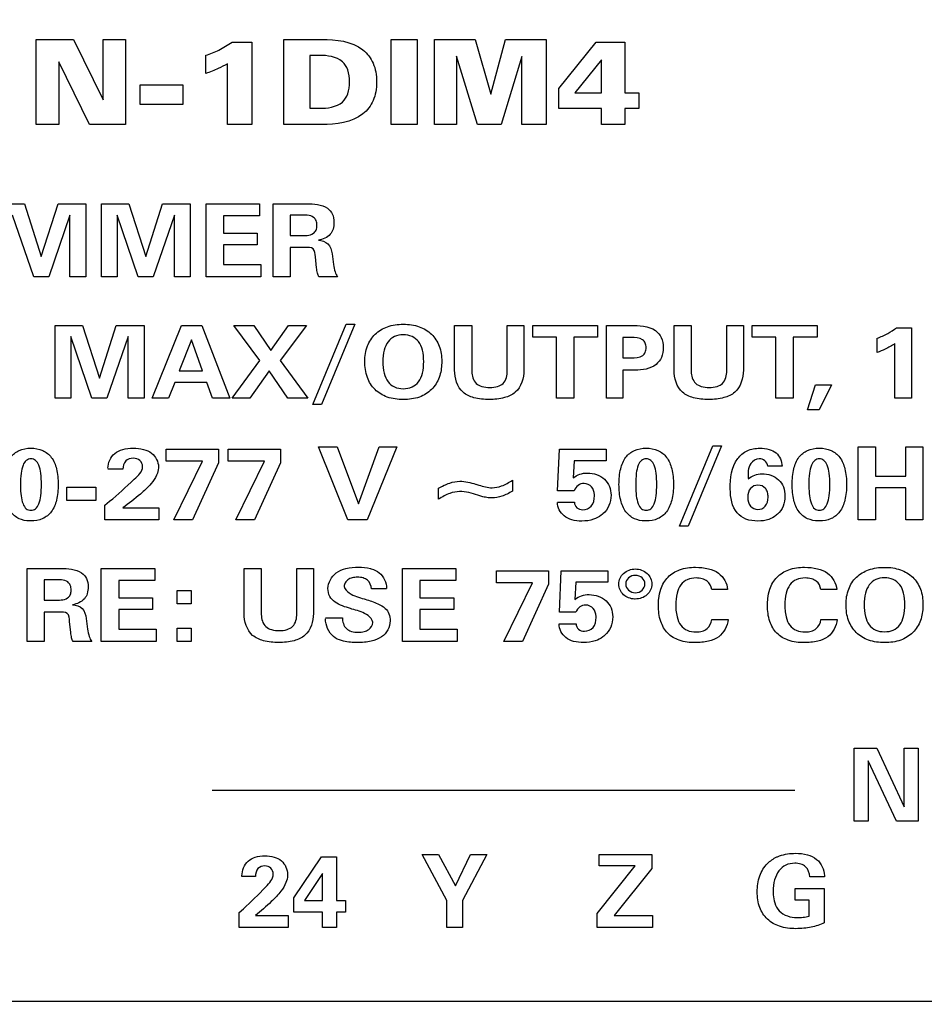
# Model space of a CAD drawing. Header units: inches. Extents: x 0.6 to 15.6, y 0.2 to 10.2.
# Tile 5 of 15: x 2.7 to 3.4, y 6.6 to 7.4. Entities that reach past the tile are written whole.
import ezdxf

# ---------------------------------------------------------------- set-up
doc = ezdxf.new("R2010")
doc.units = ezdxf.units.IN
doc.header["$LTSCALE"] = 0.935
doc.header["$MEASUREMENT"] = 0
doc.header["$PDMODE"] = 3
doc.header["$PDSIZE"] = 0.3125
doc.layers.get('0').update_dxf_attribs({"linetype": 'CONTINUOUS'})
doc.layers.get('Defpoints').update_dxf_attribs({"linetype": 'CONTINUOUS'})
doc.layers.add('DIMS', color=5, linetype='CONTINUOUS')
doc.layers.add('SCREEN', color=5, linetype='CONTINUOUS')
doc.styles.get("Standard").update_dxf_attribs({"font": 'ARIAL_0.TTF'})
doc.dimstyles.get("Standard").update_dxf_attribs({"dimtxt": 0.125, "dimasz": 0.18, "dimexe": 0.18, "dimexo": 0.0625, "dimgap": 0.09, "dimtad": 0, "dimtih": 1, "dimtoh": 1, "dimdec": 3, "dimzin": 4, "dimdsep": 46, "dimtxsty": 'Standard', "dimblk": '_FILLED', "dimblk1": '_FILLED', "dimblk2": '_FILLED', "dimcen": 0.09, "dimadec": 0, "dimazin": 0, "dimtol": 1, "dimtp": 0.001, "dimtm": 0.001, "dimtfac": 1, "dimtdec": 3, "dimtofl": 0, "dimtmove": 0, "dimatfit": 3, "dimldrblk": '_FILLED', "dimfxl": 0, "dimtolj": 1, "dimtzin": 4, "dimarcsym": 0})

# ---------------------------------------------------------------- blocks, each defined once
blk = doc.blocks.new('_FILLED')
at = {"color": 0, "linetype": 'ByBlock'}
blk.add_solid([(0, 0), (-1, 0.1736), (-1, -0.1736)], dxfattribs=at)
blk = doc.blocks.new('*D3')
at = {"layer": 'Defpoints', "color": 0, "lineweight": 0}
for p in [(2.34381, 9.18385), (1.23319, 5.37685), (6.39535, 5.37685)]:
    blk.add_point(p, dxfattribs=at)
at = {"layer": 'DIMS', "color": 0, "lineweight": -2}
for p, q in [((2.28131, 9.18385), (1.05319, 9.18385)), ((1.23319, 9.00385), (1.23319, 7.62105)), ((1.23319, 5.55685), (1.23319, 7.27717)), ((6.33285, 5.37685), (1.05319, 5.37685))]:
    blk.add_line(p, q, dxfattribs=at)
at = {"layer": 'DIMS', "color": 0, "lineweight": -2, "xscale": 0.18, "yscale": 0.18, "zscale": 0.18}
for p, rotation in [((1.23319, 9.18385), 90), ((1.23319, 5.37685), 270)]:
    blk.add_blockref('_FILLED', p, dxfattribs=dict(at, rotation=rotation))
at = {"layer": 'DIMS', "color": 0, "insert": (1.23319, 7.44911), "char_height": 0.125, "attachment_point": 5}
blk.add_mtext('\\A1;94.2mm (3.709")', dxfattribs=at)

msp = doc.modelspace()

# ---------------------------------------------------------------- linework, layer by layer
msp.add_line((2.41069, 6.61185), (10.76069, 6.61185))
at = {"layer": 'SCREEN', "linetype": 'Continuous'}
for p, q in [((2.68985, 7.33333), (2.68985, 7.40335)), ((2.68985, 7.40335), (2.72041, 7.40335)), ((2.72041, 7.40335), (2.74494, 7.35356)), ((2.74494, 7.35356), (2.74494, 7.40335)), ((2.74494, 7.40335), (2.76332, 7.40335)), ((2.76332, 7.40335), (2.76332, 7.33333)), ((2.85097, 7.40107), (2.86741, 7.40107)), ((2.86741, 7.40107), (2.86741, 7.33333)), ((2.89356, 7.33333), (2.89356, 7.40335)), ((2.89356, 7.40335), (2.92476, 7.40335)), ((2.982, 7.33333), (2.982, 7.40335)), ((2.982, 7.40335), (3.00343, 7.40335)), ((3.00343, 7.40335), (3.00343, 7.33333)), ((3.0175, 7.33333), (3.0175, 7.40335)), ((3.0175, 7.40335), (3.05096, 7.40335)), ((3.05096, 7.40335), (3.06398, 7.35821)), ((3.06398, 7.35821), (3.0759, 7.40335)), ((3.0759, 7.40335), (3.10936, 7.40335)), ((3.10936, 7.40335), (3.10936, 7.33333)), ((3.11985, 7.36281), (3.15063, 7.40107)), ((3.15063, 7.40107), (3.17421, 7.40107)), ((3.17421, 7.40107), (3.17421, 7.35929)), ((2.82944, 7.37524), (2.82944, 7.3903)), ((2.91509, 7.39011), (2.91509, 7.34667)), ((2.92271, 7.39011), (2.91509, 7.39011)), ((3.03567, 7.38944), (3.03567, 7.33333)), ((3.0529, 7.33333), (3.03567, 7.38944)), ((3.08945, 7.38935), (3.07238, 7.33333)), ((3.08945, 7.33333), (3.08945, 7.38935)), ((2.7086, 7.38474), (2.7086, 7.33333)), ((2.73375, 7.33333), (2.7086, 7.38474)), ((2.84719, 7.33333), (2.84719, 7.38331)), ((3.15494, 7.38641), (3.13309, 7.35929)), ((3.15494, 7.35929), (3.15494, 7.38641)), ((2.77534, 7.34966), (2.77534, 7.3658)), ((2.77534, 7.3658), (2.81053, 7.3658)), ((2.81053, 7.3658), (2.81053, 7.34966)), ((3.11985, 7.34657), (3.11985, 7.36281)), ((3.13309, 7.35929), (3.15494, 7.35929)), ((3.17421, 7.35929), (3.18561, 7.35929)), ((3.18561, 7.35929), (3.18561, 7.34657)), ((2.81053, 7.34966), (2.77534, 7.34966)), ((2.91509, 7.34667), (2.92271, 7.34667)), ((3.15494, 7.34657), (3.11985, 7.34657)), ((3.15494, 7.33333), (3.15494, 7.34657)), ((3.17421, 7.34657), (3.17421, 7.33333)), ((3.18561, 7.34657), (3.17421, 7.34657)), ((2.7086, 7.33333), (2.68985, 7.33333)), ((2.76332, 7.33333), (2.73375, 7.33333)), ((2.86741, 7.33333), (2.84719, 7.33333)), ((2.92476, 7.33333), (2.89356, 7.33333)), ((3.00343, 7.33333), (2.982, 7.33333)), ((3.03567, 7.33333), (3.0175, 7.33333)), ((3.07238, 7.33333), (3.0529, 7.33333)), ((3.10936, 7.33333), (3.08945, 7.33333)), ((3.17421, 7.33333), (3.15494, 7.33333)), ((2.65772, 7.268), (2.68014, 7.268)), ((2.68014, 7.268), (2.69405, 7.22466)), ((2.69405, 7.22466), (2.70787, 7.268)), ((2.70787, 7.268), (2.73073, 7.268)), ((2.73073, 7.268), (2.73073, 7.20798)), ((2.74365, 7.20798), (2.74365, 7.268)), ((2.74365, 7.268), (2.76607, 7.268)), ((2.76607, 7.268), (2.77998, 7.22466)), ((2.77998, 7.22466), (2.7938, 7.268)), ((2.7938, 7.268), (2.81667, 7.268)), ((2.81667, 7.268), (2.81667, 7.20798)), ((2.82959, 7.20798), (2.82959, 7.268)), ((2.82959, 7.268), (2.87362, 7.268)), ((2.87362, 7.268), (2.87362, 7.25807)), ((2.88483, 7.20798), (2.88483, 7.268)), ((2.88483, 7.268), (2.91242, 7.268)), ((2.68779, 7.20798), (2.67046, 7.25872)), ((2.71759, 7.25872), (2.70021, 7.20798)), ((2.71759, 7.20798), (2.71759, 7.25872)), ((2.7564, 7.25872), (2.7564, 7.20798)), ((2.77372, 7.20798), (2.7564, 7.25872)), ((2.80353, 7.25872), (2.78615, 7.20798)), ((2.80353, 7.20798), (2.80353, 7.25872)), ((2.844, 7.25807), (2.844, 7.24391)), ((2.87362, 7.25807), (2.844, 7.25807)), ((2.89878, 7.25872), (2.89878, 7.24192)), ((2.90715, 7.25872), (2.89878, 7.25872)), ((2.844, 7.24391), (2.87178, 7.24391)), ((2.87178, 7.24391), (2.87178, 7.23414)), ((2.89878, 7.24192), (2.90715, 7.24192)), ((2.844, 7.23414), (2.844, 7.21799)), ((2.87178, 7.23414), (2.844, 7.23414)), ((2.89878, 7.23215), (2.89878, 7.20798)), ((2.91103, 7.23215), (2.89878, 7.23215)), ((2.93326, 7.22674), (2.93444, 7.21807)), ((2.92061, 7.2153), (2.91967, 7.22438)), ((2.844, 7.21799), (2.87466, 7.21799)), ((2.87466, 7.21799), (2.87466, 7.20798)), ((2.70021, 7.20798), (2.68779, 7.20798)), ((2.73073, 7.20798), (2.71759, 7.20798)), ((2.7564, 7.20798), (2.74365, 7.20798)), ((2.78615, 7.20798), (2.77372, 7.20798)), ((2.81667, 7.20798), (2.80353, 7.20798)), ((2.87466, 7.20798), (2.82959, 7.20798)), ((2.89878, 7.20798), (2.88483, 7.20798)), ((2.93785, 7.20798), (2.92246, 7.20798)), ((2.70557, 7.10798), (2.70557, 7.168)), ((2.70557, 7.168), (2.72799, 7.168)), ((2.72799, 7.168), (2.7419, 7.12466)), ((2.7419, 7.12466), (2.75572, 7.168)), ((2.75572, 7.168), (2.77859, 7.168)), ((2.77859, 7.168), (2.77859, 7.10798)), ((2.78534, 7.10798), (2.80942, 7.168)), ((2.80942, 7.168), (2.82617, 7.168)), ((2.82617, 7.168), (2.84931, 7.10798)), ((2.87389, 7.13898), (2.85255, 7.168)), ((2.85255, 7.168), (2.86889, 7.168)), ((2.86889, 7.168), (2.8828, 7.14724)), ((2.8828, 7.14724), (2.89739, 7.168)), ((2.91224, 7.168), (2.89063, 7.13923)), ((2.89739, 7.168), (2.91224, 7.168)), ((2.91746, 7.10289), (2.94502, 7.16889)), ((2.95213, 7.16889), (2.92466, 7.10289)), ((2.94502, 7.16889), (2.95213, 7.16889)), ((3.03415, 7.13105), (3.03415, 7.168)), ((3.03415, 7.168), (3.04828, 7.168)), ((3.04828, 7.168), (3.04828, 7.13015)), ((3.0775, 7.13072), (3.0775, 7.168)), ((3.0775, 7.168), (3.09113, 7.168)), ((3.09113, 7.168), (3.09113, 7.13105)), ((3.09843, 7.15823), (3.09843, 7.168)), ((3.09843, 7.168), (3.15178, 7.168)), ((3.15178, 7.168), (3.15178, 7.15823)), ((3.15924, 7.10798), (3.15924, 7.168)), ((3.15924, 7.168), (3.17892, 7.168)), ((3.21475, 7.13105), (3.21475, 7.168)), ((3.21475, 7.168), (3.22888, 7.168)), ((3.22888, 7.168), (3.22888, 7.13015)), ((3.2581, 7.13072), (3.2581, 7.168)), ((3.2581, 7.168), (3.27174, 7.168)), ((3.27174, 7.168), (3.27174, 7.13105)), ((3.27903, 7.15823), (3.27903, 7.168)), ((3.27903, 7.168), (3.33238, 7.168)), ((3.33238, 7.168), (3.33238, 7.15823)), ((3.39774, 7.16604), (3.41021, 7.16604)), ((3.41021, 7.16604), (3.41021, 7.10798)), ((2.71831, 7.15872), (2.71831, 7.10798)), ((2.73564, 7.10798), (2.71831, 7.15872)), ((2.76544, 7.15872), (2.74806, 7.10798)), ((2.76544, 7.10798), (2.76544, 7.15872)), ((2.81753, 7.15616), (2.80749, 7.13072)), ((2.82666, 7.13072), (2.81753, 7.15616)), ((3.11797, 7.15823), (3.09843, 7.15823)), ((3.11797, 7.10798), (3.11797, 7.15823)), ((3.13224, 7.15823), (3.13224, 7.10798)), ((3.15178, 7.15823), (3.13224, 7.15823)), ((3.1727, 7.15799), (3.1727, 7.14122)), ((3.17945, 7.15799), (3.1727, 7.15799)), ((3.29857, 7.15823), (3.27903, 7.15823)), ((3.29857, 7.10798), (3.29857, 7.15823)), ((3.31284, 7.15823), (3.31284, 7.10798)), ((3.33238, 7.15823), (3.31284, 7.15823)), ((3.3819, 7.14574), (3.3819, 7.15738)), ((3.39653, 7.10798), (3.39653, 7.15298)), ((2.85111, 7.10798), (2.87389, 7.13898)), ((2.89063, 7.13923), (2.91341, 7.10798)), ((3.1727, 7.14122), (3.17945, 7.14122)), ((2.80749, 7.13072), (2.82666, 7.13072)), ((2.88154, 7.13072), (2.86574, 7.10798)), ((2.89693, 7.10798), (2.88154, 7.13072)), ((3.1727, 7.13113), (3.1727, 7.10798)), ((3.18256, 7.13113), (3.1727, 7.13113)), ((2.80389, 7.12088), (2.79871, 7.10798)), ((2.83013, 7.12088), (2.80389, 7.12088)), ((2.83486, 7.10798), (2.83013, 7.12088)), ((3.32445, 7.09838), (3.33112, 7.11913)), ((3.33112, 7.11913), (3.34421, 7.11913)), ((3.34421, 7.11913), (3.33404, 7.09838)), ((2.71831, 7.10798), (2.70557, 7.10798)), ((2.74806, 7.10798), (2.73564, 7.10798)), ((2.77859, 7.10798), (2.76544, 7.10798)), ((2.79871, 7.10798), (2.78534, 7.10798)), ((2.84931, 7.10798), (2.83486, 7.10798)), ((2.86574, 7.10798), (2.85111, 7.10798)), ((2.91341, 7.10798), (2.89693, 7.10798)), ((3.13224, 7.10798), (3.11797, 7.10798)), ((3.1727, 7.10798), (3.15924, 7.10798)), ((3.31284, 7.10798), (3.29857, 7.10798)), ((3.41021, 7.10798), (3.39653, 7.10798)), ((2.92466, 7.10289), (2.91746, 7.10289)), ((3.33404, 7.09838), (3.32445, 7.09838)), ((2.79691, 7.05615), (2.79691, 7.06604)), ((2.79691, 7.06604), (2.83981, 7.06604)), ((2.83981, 7.06604), (2.83981, 7.05497)), ((2.84792, 7.05615), (2.84792, 7.06604)), ((2.84792, 7.06604), (2.89082, 7.06604)), ((2.89082, 7.06604), (2.89082, 7.05497)), ((2.94641, 7.00798), (2.92224, 7.06799)), ((2.92224, 7.06799), (2.93763, 7.06799)), ((2.93763, 7.06799), (2.95514, 7.02108)), ((2.95514, 7.02108), (2.9722, 7.06799)), ((2.9867, 7.06799), (2.96225, 7.00798)), ((2.9722, 7.06799), (2.9867, 7.06799)), ((3.11895, 7.0319), (3.12044, 7.06604)), ((3.12044, 7.06604), (3.15888, 7.06604)), ((3.15888, 7.06604), (3.15888, 7.05664)), ((3.21921, 7.00289), (3.24676, 7.06889)), ((3.25387, 7.06889), (3.22641, 7.00289)), ((3.24676, 7.06889), (3.25387, 7.06889)), ((3.3661, 7.00798), (3.3661, 7.06799)), ((3.3661, 7.06799), (3.38041, 7.06799)), ((3.38041, 7.06799), (3.38041, 7.04399)), ((3.40549, 7.04399), (3.40549, 7.06799)), ((3.40549, 7.06799), (3.41931, 7.06799)), ((3.41931, 7.06799), (3.41931, 7.00798)), ((3.1326, 7.05664), (3.13169, 7.04248)), ((3.15888, 7.05664), (3.1326, 7.05664)), ((2.76112, 7.0498), (2.74888, 7.0498)), ((2.82662, 7.05615), (2.79691, 7.05615)), ((2.80303, 7.00798), (2.82662, 7.05615)), ((2.83981, 7.05497), (2.81834, 7.00798)), ((2.87763, 7.05615), (2.84792, 7.05615)), ((2.85404, 7.00798), (2.87763, 7.05615)), ((2.89082, 7.05497), (2.86935, 7.00798)), ((3.30356, 7.05208), (3.29177, 7.05208)), ((3.08182, 7.04057), (3.08182, 7.03159)), ((3.38041, 7.04399), (3.40549, 7.04399)), ((2.71512, 7.02389), (2.71512, 7.03491)), ((2.71512, 7.03491), (2.73893, 7.03491)), ((2.73893, 7.03491), (2.73893, 7.02389)), ((3.02096, 7.0249), (3.02096, 7.03396)), ((3.05166, 7.03735), (3.05413, 7.03659)), ((3.38041, 7.03422), (3.38041, 7.00798)), ((3.40549, 7.03422), (3.38041, 7.03422)), ((3.40549, 7.00798), (3.40549, 7.03422)), ((3.1325, 7.0319), (3.11895, 7.0319)), ((2.73893, 7.02389), (2.71512, 7.02389)), ((2.7464, 7.02014), (2.75018, 7.02323)), ((2.7464, 7.00798), (2.7464, 7.02014)), ((2.76112, 7.01782), (2.79083, 7.01782)), ((2.79083, 7.01782), (2.79083, 7.00798)), ((3.11878, 7.02254), (3.13269, 7.02254)), ((2.79083, 7.00798), (2.7464, 7.00798)), ((2.81834, 7.00798), (2.80303, 7.00798)), ((2.86935, 7.00798), (2.85404, 7.00798)), ((2.96225, 7.00798), (2.94641, 7.00798)), ((3.38041, 7.00798), (3.3661, 7.00798)), ((3.41931, 7.00798), (3.40549, 7.00798)), ((3.22641, 7.00289), (3.21921, 7.00289)), ((2.68252, 6.90797), (2.68252, 6.96799)), ((2.68252, 6.96799), (2.71012, 6.96799)), ((2.74338, 6.90797), (2.74338, 6.96799)), ((2.74338, 6.96799), (2.78741, 6.96799)), ((2.78741, 6.96799), (2.78741, 6.95806)), ((2.86097, 6.93104), (2.86097, 6.96799)), ((2.86097, 6.96799), (2.8751, 6.96799)), ((2.8751, 6.96799), (2.8751, 6.93015)), ((2.90432, 6.93072), (2.90432, 6.96799)), ((2.90432, 6.96799), (2.91796, 6.96799)), ((2.91796, 6.96799), (2.91796, 6.93104)), ((2.99124, 6.90797), (2.99124, 6.96799)), ((2.99124, 6.96799), (3.03527, 6.96799)), ((3.03527, 6.96799), (3.03527, 6.95806)), ((3.06849, 6.95615), (3.06849, 6.96604)), ((3.06849, 6.96604), (3.11139, 6.96604)), ((3.11139, 6.96604), (3.11139, 6.95497)), ((3.12035, 6.9319), (3.12183, 6.96604)), ((3.12183, 6.96604), (3.16028, 6.96604)), ((3.16028, 6.96604), (3.16028, 6.95664)), ((2.69648, 6.95871), (2.69648, 6.94191)), ((2.70485, 6.95871), (2.69648, 6.95871)), ((2.75779, 6.95806), (2.75779, 6.9439)), ((2.78741, 6.95806), (2.75779, 6.95806)), ((2.97814, 6.95123), (2.96581, 6.95123)), ((3.00564, 6.95806), (3.00564, 6.9439)), ((3.03527, 6.95806), (3.00564, 6.95806)), ((3.0982, 6.95615), (3.06849, 6.95615)), ((3.07461, 6.90797), (3.0982, 6.95615)), ((3.11139, 6.95497), (3.08992, 6.90797)), ((3.13399, 6.95664), (3.13309, 6.94248)), ((3.16028, 6.95664), (3.13399, 6.95664)), ((2.75779, 6.9439), (2.78557, 6.9439)), ((2.78557, 6.9439), (2.78557, 6.93414)), ((2.80577, 6.93882), (2.80577, 6.9498)), ((2.80577, 6.9498), (2.81739, 6.9498)), ((2.81739, 6.9498), (2.81739, 6.93882)), ((3.00564, 6.9439), (3.03343, 6.9439)), ((3.03343, 6.9439), (3.03343, 6.93414)), ((3.25878, 6.95066), (3.24568, 6.95066)), ((3.34854, 6.95066), (3.33544, 6.95066)), ((2.69648, 6.94191), (2.70485, 6.94191)), ((2.81739, 6.93882), (2.80577, 6.93882)), ((2.94969, 6.93462), (2.94835, 6.93503)), ((2.95978, 6.94288), (2.96063, 6.94264)), ((2.69648, 6.93214), (2.69648, 6.90797)), ((2.70872, 6.93214), (2.69648, 6.93214)), ((2.75779, 6.93414), (2.75779, 6.91798)), ((2.78557, 6.93414), (2.75779, 6.93414)), ((2.92791, 6.92746), (2.94182, 6.92746)), ((2.95118, 6.93418), (2.94969, 6.93462)), ((3.00564, 6.93414), (3.00564, 6.91798)), ((3.03343, 6.93414), (3.00564, 6.93414)), ((3.1339, 6.9319), (3.12035, 6.9319)), ((2.71831, 6.9153), (2.71737, 6.92437)), ((2.73096, 6.92673), (2.73213, 6.91806)), ((2.80577, 6.90797), (2.80577, 6.91896)), ((2.80577, 6.91896), (2.81739, 6.91896)), ((2.81739, 6.91896), (2.81739, 6.90797)), ((3.12017, 6.92254), (3.13408, 6.92254)), ((3.24577, 6.92596), (3.25914, 6.92596)), ((3.33553, 6.92596), (3.3489, 6.92596)), ((2.75779, 6.91798), (2.78845, 6.91798)), ((2.78845, 6.91798), (2.78845, 6.90797)), ((3.00564, 6.91798), (3.0363, 6.91798)), ((3.0363, 6.91798), (3.0363, 6.90797)), ((2.69648, 6.90797), (2.68252, 6.90797)), ((2.73555, 6.90797), (2.72016, 6.90797)), ((2.78845, 6.90797), (2.74338, 6.90797)), ((2.81739, 6.90797), (2.80577, 6.90797)), ((3.0363, 6.90797), (2.99124, 6.90797)), ((3.08992, 6.90797), (3.07461, 6.90797))]:
    msp.add_line(p, q, dxfattribs=at)
at = {"layer": 'SCREEN'}
for p, q in [((3.36301, 6.76001), (3.36301, 6.82003)), ((3.36301, 6.82003), (3.38152, 6.82003)), ((3.38152, 6.82003), (3.4041, 6.77177)), ((3.4041, 6.77177), (3.4041, 6.82003)), ((3.4041, 6.82003), (3.41562, 6.82003)), ((3.41562, 6.82003), (3.41562, 6.76001)), ((3.37452, 6.80969), (3.37452, 6.76001)), ((3.39784, 6.76001), (3.37452, 6.80969)), ((2.83472, 6.78547), (3.31408, 6.78547)), ((3.37452, 6.76001), (3.36301, 6.76001)), ((3.41562, 6.76001), (3.39784, 6.76001)), ((3.02778, 6.69478), (3.00752, 6.73263)), ((3.00752, 6.73263), (3.02103, 6.73263)), ((3.02103, 6.73263), (3.03478, 6.70695)), ((3.03478, 6.70695), (3.04719, 6.73263)), ((3.06054, 6.73263), (3.04064, 6.69478)), ((3.04719, 6.73263), (3.06054, 6.73263)), ((3.15323, 6.72318), (3.15323, 6.73263)), ((3.15323, 6.73263), (3.19632, 6.73263)), ((3.19632, 6.73263), (3.19632, 6.72103)), ((2.90176, 6.69686), (2.9245, 6.73067)), ((2.9245, 6.73067), (2.93708, 6.73067)), ((2.93708, 6.73067), (2.93708, 6.69478)), ((2.92544, 6.71712), (2.91075, 6.69478)), ((2.92544, 6.69478), (2.92544, 6.71712)), ((3.15156, 6.68412), (3.18273, 6.72318)), ((3.18273, 6.72318), (3.15323, 6.72318)), ((3.19632, 6.72103), (3.16548, 6.68253)), ((2.85915, 6.71444), (2.85915, 6.71509)), ((2.87022, 6.71444), (2.85915, 6.71444)), ((3.33848, 6.71411), (3.32639, 6.71411)), ((3.33848, 6.71521), (3.33848, 6.71411)), ((3.31439, 6.69503), (3.31439, 6.70459)), ((3.31439, 6.70459), (3.33831, 6.70459)), ((3.33831, 6.70459), (3.33831, 6.67651)), ((2.90176, 6.68518), (2.90176, 6.69686)), ((2.91075, 6.69478), (2.92544, 6.69478)), ((2.93708, 6.69478), (2.94436, 6.69478)), ((2.94436, 6.69478), (2.94436, 6.68518)), ((3.02778, 6.67261), (3.02778, 6.69478)), ((3.04064, 6.69478), (3.04064, 6.67261)), ((3.32582, 6.69503), (3.31439, 6.69503)), ((3.32578, 6.68192), (3.32582, 6.69503)), ((2.85692, 6.68477), (2.86033, 6.68787)), ((2.85692, 6.67261), (2.85692, 6.68477)), ((2.92544, 6.68518), (2.90176, 6.68518)), ((2.92544, 6.67261), (2.92544, 6.68518)), ((2.93708, 6.68518), (2.93708, 6.67261)), ((2.94436, 6.68518), (2.93708, 6.68518)), ((3.15156, 6.67261), (3.15156, 6.68412)), ((2.87022, 6.68245), (2.89708, 6.68245)), ((2.89708, 6.68245), (2.89708, 6.67261)), ((3.16548, 6.68253), (3.19706, 6.68253)), ((3.19706, 6.68253), (3.19706, 6.67261)), ((2.89708, 6.67261), (2.85692, 6.67261)), ((2.93708, 6.67261), (2.92544, 6.67261)), ((3.04064, 6.67261), (3.02778, 6.67261)), ((3.19706, 6.67261), (3.15156, 6.67261))]:
    msp.add_line(p, q, dxfattribs=at)
at = {"layer": 'SCREEN', "linetype": 'Continuous'}
for points, knots in [([(2.82944, 7.3903), (2.83315, 7.39138), (2.84066, 7.39443), (2.84755, 7.39865), (2.85097, 7.40107)], [0, 0, 0, 0, 0.47935, 1, 1, 1, 1]), ([(2.92476, 7.40335), (2.93643, 7.40335), (2.9547, 7.40137), (2.96686, 7.38587), (2.96952, 7.37632), (2.97014, 7.36832), (2.96952, 7.36032), (2.96686, 7.35078), (2.95469, 7.33528), (2.93643, 7.33333), (2.92476, 7.33333)], [0, 0, 0, 0, 0.271337, 0.378446, 0.436062, 0.500119, 0.564115, 0.62169, 0.728716, 1, 1, 1, 1]), ([(2.92271, 7.34667), (2.9293, 7.34667), (2.94006, 7.34767), (2.94712, 7.35891), (2.94795, 7.36833), (2.94711, 7.37777), (2.94006, 7.38905), (2.92929, 7.39011), (2.92271, 7.39011)], [0, 0, 0, 0, 0.261659, 0.367534, 0.49936, 0.631974, 0.738547, 1, 1, 1, 1]), ([(2.84719, 7.38331), (2.8448, 7.3818), (2.839, 7.37881), (2.83291, 7.37648), (2.82944, 7.37524)], [0, 0, 0, 0, 0.434123, 1, 1, 1, 1]), ([(2.91242, 7.268), (2.91822, 7.268), (2.92701, 7.26764), (2.93424, 7.25972), (2.93514, 7.25327), (2.93454, 7.24746), (2.93112, 7.24085), (2.92559, 7.23883), (2.92201, 7.23805)], [0, 0, 0, 0, 0.334552, 0.454109, 0.586356, 0.696253, 0.788613, 1, 1, 1, 1]), ([(2.90715, 7.24192), (2.91081, 7.24192), (2.91624, 7.24154), (2.92061, 7.24629), (2.92102, 7.25021), (2.92066, 7.25411), (2.91652, 7.25923), (2.91086, 7.25872), (2.90715, 7.25872)], [0, 0, 0, 0, 0.297273, 0.387829, 0.494839, 0.607632, 0.698189, 1, 1, 1, 1]), ([(2.92201, 7.23805), (2.92483, 7.23778), (2.93129, 7.23618), (2.93286, 7.2297), (2.93326, 7.22674)], [0, 0, 0, 0, 0.486301, 1, 1, 1, 1]), ([(2.91967, 7.22438), (2.91945, 7.22667), (2.91918, 7.23258), (2.9133, 7.23215), (2.91103, 7.23215)], [0, 0, 0, 0, 0.50265, 1, 1, 1, 1]), ([(2.92246, 7.20798), (2.92194, 7.20888), (2.92105, 7.21129), (2.92076, 7.21382), (2.92061, 7.2153)], [0, 0, 0, 0, 0.409063, 1, 1, 1, 1]), ([(2.93444, 7.21807), (2.93474, 7.21602), (2.93539, 7.2125), (2.93691, 7.20916), (2.93785, 7.20798)], [0, 0, 0, 0, 0.57835, 1, 1, 1, 1]), ([(2.96023, 7.13829), (2.96025, 7.14265), (2.96142, 7.15089), (2.96817, 7.16143), (2.97905, 7.16785), (2.99195, 7.16944), (3.00484, 7.16785), (3.01567, 7.1614), (3.02247, 7.15088), (3.02361, 7.14218), (3.02357, 7.1374), (3.02355, 7.13695)], [0, 0, 0, 0, 0.128921, 0.243873, 0.36134, 0.493823, 0.625814, 0.742899, 0.858495, 0.986792, 1, 1, 1, 1]), ([(3.17892, 7.168), (3.18589, 7.168), (3.19655, 7.16776), (3.20504, 7.158), (3.20612, 7.14979), (3.20504, 7.14171), (3.19798, 7.13238), (3.18854, 7.13113), (3.18256, 7.13113)], [0, 0, 0, 0, 0.298123, 0.403393, 0.523588, 0.640375, 0.744192, 1, 1, 1, 1]), ([(3.3819, 7.15738), (3.38485, 7.15852), (3.39037, 7.16101), (3.39548, 7.16428), (3.39774, 7.16604)], [0, 0, 0, 0, 0.525235, 1, 1, 1, 1]), ([(3.00871, 7.13821), (3.00871, 7.1414), (3.00824, 7.14714), (3.00507, 7.15471), (2.99916, 7.15949), (2.99188, 7.16061), (2.98461, 7.15948), (2.97873, 7.15468), (2.97559, 7.14713), (2.97508, 7.14139), (2.97508, 7.13821)], [0, 0, 0, 0, 0.152403, 0.274535, 0.38279, 0.500549, 0.617708, 0.72597, 0.847787, 1, 1, 1, 1]), ([(3.17945, 7.14122), (3.18267, 7.14122), (3.18762, 7.14122), (3.19142, 7.14583), (3.19185, 7.14963), (3.19142, 7.15344), (3.18758, 7.15799), (3.18266, 7.15799), (3.17945, 7.15799)], [0, 0, 0, 0, 0.28569, 0.384396, 0.500942, 0.616576, 0.715061, 1, 1, 1, 1]), ([(3.39653, 7.15298), (3.39394, 7.15136), (3.38923, 7.1486), (3.38419, 7.14646), (3.3819, 7.14574)], [0, 0, 0, 0, 0.560025, 1, 1, 1, 1]), ([(3.02355, 7.13695), (3.02346, 7.13294), (3.02227, 7.12502), (3.01585, 7.1146), (3.00495, 7.10799), (2.99195, 7.10641), (2.97895, 7.10799), (2.96799, 7.11454), (2.96137, 7.12539), (2.96021, 7.1338), (2.96023, 7.13829)], [0, 0, 0, 0, 0.120395, 0.238755, 0.357662, 0.492803, 0.628411, 0.747599, 0.865389, 1, 1, 1, 1]), ([(2.97508, 7.13821), (2.97507, 7.13497), (2.97558, 7.12916), (2.97866, 7.12149), (2.98457, 7.11665), (2.99188, 7.11553), (2.9992, 7.11664), (3.00512, 7.12149), (3.00825, 7.12916), (3.00871, 7.13497), (3.00871, 7.13821)], [0, 0, 0, 0, 0.153634, 0.27525, 0.382597, 0.499598, 0.617206, 0.724657, 0.846547, 1, 1, 1, 1]), ([(3.09113, 7.13105), (3.09113, 7.12459), (3.08779, 7.11349), (3.0744, 7.10766), (3.06261, 7.1067), (3.05083, 7.10764), (3.03738, 7.11343), (3.03415, 7.12458), (3.03415, 7.13105)], [0, 0, 0, 0, 0.230748, 0.348983, 0.499585, 0.651095, 0.768942, 1, 1, 1, 1]), ([(3.04828, 7.13015), (3.04828, 7.12661), (3.04989, 7.12059), (3.05694, 7.11723), (3.06306, 7.1167), (3.06916, 7.11722), (3.07623, 7.12082), (3.0775, 7.12705), (3.0775, 7.13072)], [0, 0, 0, 0, 0.235501, 0.351663, 0.497407, 0.641471, 0.755341, 1, 1, 1, 1]), ([(3.27174, 7.13105), (3.27174, 7.12459), (3.2684, 7.11349), (3.25501, 7.10766), (3.24321, 7.1067), (3.23144, 7.10764), (3.21798, 7.11343), (3.21475, 7.12458), (3.21475, 7.13105)], [0, 0, 0, 0, 0.230748, 0.348983, 0.499585, 0.651095, 0.768942, 1, 1, 1, 1]), ([(3.22888, 7.13015), (3.22888, 7.12661), (3.23049, 7.12059), (3.23755, 7.11723), (3.24367, 7.1167), (3.24977, 7.11722), (3.25683, 7.12082), (3.2581, 7.12705), (3.2581, 7.13072)], [0, 0, 0, 0, 0.235501, 0.351663, 0.497407, 0.641471, 0.755341, 1, 1, 1, 1]), ([(2.6845, 7.00706), (2.68148, 7.00715), (2.67546, 7.00824), (2.66785, 7.01456), (2.66374, 7.02488), (2.66279, 7.03708), (2.66373, 7.04924), (2.66781, 7.05956), (2.67574, 7.06598), (2.68214, 7.06698), (2.6855, 7.06698)], [0, 0, 0, 0, 0.106375, 0.214683, 0.338257, 0.494505, 0.650948, 0.773966, 0.881416, 1, 1, 1, 1]), ([(2.6855, 7.06698), (2.68886, 7.06697), (2.69527, 7.06596), (2.7032, 7.05952), (2.7073, 7.04922), (2.70826, 7.03707), (2.70729, 7.02489), (2.70317, 7.01457), (2.69528, 7.00803), (2.68852, 7.00699), (2.68483, 7.00704), (2.6845, 7.00706)], [0, 0, 0, 0, 0.115879, 0.221194, 0.341528, 0.493741, 0.646102, 0.766948, 0.872982, 0.988456, 1, 1, 1, 1]), ([(2.74888, 7.05046), (2.74888, 7.05489), (2.75222, 7.06226), (2.76136, 7.06641), (2.76961, 7.06728), (2.77784, 7.06642), (2.78681, 7.06266), (2.79054, 7.05552), (2.79048, 7.05104), (2.79046, 7.05078)], [0, 0, 0, 0, 0.226852, 0.352797, 0.500452, 0.647288, 0.772479, 0.986915, 1, 1, 1, 1]), ([(3.19079, 7.00706), (3.18778, 7.00715), (3.18176, 7.00824), (3.17415, 7.01456), (3.17003, 7.02488), (3.16908, 7.03708), (3.17003, 7.04924), (3.17411, 7.05956), (3.18204, 7.06598), (3.18844, 7.06698), (3.19179, 7.06698)], [0, 0, 0, 0, 0.106375, 0.214683, 0.338257, 0.494505, 0.650948, 0.773966, 0.881416, 1, 1, 1, 1]), ([(3.19179, 7.06698), (3.19515, 7.06697), (3.20156, 7.06596), (3.20949, 7.05952), (3.21359, 7.04922), (3.21455, 7.03707), (3.21359, 7.02489), (3.20946, 7.01457), (3.20158, 7.00803), (3.19481, 7.00699), (3.19112, 7.00704), (3.19079, 7.00706)], [0, 0, 0, 0, 0.115879, 0.221194, 0.341528, 0.493741, 0.646102, 0.766948, 0.872982, 0.988456, 1, 1, 1, 1]), ([(3.26098, 7.03341), (3.26098, 7.042), (3.26231, 7.05522), (3.27466, 7.06582), (3.28437, 7.06728), (3.29266, 7.06641), (3.3008, 7.06269), (3.30351, 7.05606), (3.30356, 7.05208)], [0, 0, 0, 0, 0.355297, 0.492289, 0.641172, 0.746849, 0.835398, 1, 1, 1, 1]), ([(3.33327, 7.00706), (3.33025, 7.00715), (3.32423, 7.00824), (3.31662, 7.01456), (3.31251, 7.02488), (3.31156, 7.03708), (3.3125, 7.04924), (3.31658, 7.05956), (3.32451, 7.06598), (3.33091, 7.06698), (3.33427, 7.06698)], [0, 0, 0, 0, 0.106375, 0.214683, 0.338257, 0.494505, 0.650948, 0.773966, 0.881416, 1, 1, 1, 1]), ([(3.33427, 7.06698), (3.33763, 7.06697), (3.34404, 7.06596), (3.35197, 7.05952), (3.35607, 7.04922), (3.35703, 7.03707), (3.35606, 7.02489), (3.35194, 7.01457), (3.34405, 7.00803), (3.33729, 7.00699), (3.3336, 7.00704), (3.33327, 7.00706)], [0, 0, 0, 0, 0.115879, 0.221194, 0.341528, 0.493741, 0.646102, 0.766948, 0.872982, 0.988456, 1, 1, 1, 1]), ([(2.69419, 7.03707), (2.69419, 7.04015), (2.69394, 7.04551), (2.69255, 7.05233), (2.68987, 7.05712), (2.68551, 7.05872), (2.68114, 7.05715), (2.67846, 7.05239), (2.67708, 7.04556), (2.67684, 7.03973), (2.67686, 7.03617), (2.67686, 7.03572)], [0, 0, 0, 0, 0.180464, 0.313777, 0.408326, 0.486827, 0.56516, 0.658719, 0.791853, 0.97378, 1, 1, 1, 1]), ([(2.77737, 7.0518), (2.77737, 7.05358), (2.77567, 7.05751), (2.76953, 7.05926), (2.76249, 7.05728), (2.76122, 7.05215), (2.76112, 7.0498)], [0, 0, 0, 0, 0.215551, 0.447307, 0.717119, 1, 1, 1, 1]), ([(3.20048, 7.03707), (3.20048, 7.04015), (3.20024, 7.04551), (3.19885, 7.05233), (3.19617, 7.05712), (3.1918, 7.05872), (3.18744, 7.05715), (3.18475, 7.05239), (3.18337, 7.04556), (3.18313, 7.03973), (3.18315, 7.03617), (3.18316, 7.03572)], [0, 0, 0, 0, 0.180464, 0.313777, 0.408326, 0.486827, 0.56516, 0.658719, 0.791853, 0.97378, 1, 1, 1, 1]), ([(3.29177, 7.05208), (3.29153, 7.05376), (3.29002, 7.05719), (3.28367, 7.0593), (3.2754, 7.05382), (3.27561, 7.04627), (3.27561, 7.04215)], [0, 0, 0, 0, 0.167371, 0.332758, 0.594515, 1, 1, 1, 1]), ([(3.34296, 7.03707), (3.34296, 7.04015), (3.34271, 7.04551), (3.34132, 7.05233), (3.33864, 7.05712), (3.33428, 7.05872), (3.32991, 7.05715), (3.32723, 7.05239), (3.32585, 7.04556), (3.32561, 7.03973), (3.32563, 7.03617), (3.32563, 7.03572)], [0, 0, 0, 0, 0.180464, 0.313777, 0.408326, 0.486827, 0.56516, 0.658719, 0.791853, 0.97378, 1, 1, 1, 1]), ([(2.75018, 7.02323), (2.75726, 7.02895), (2.76617, 7.03731), (2.77737, 7.04765), (2.77737, 7.0518)], [0, 0, 0, 0, 0.686587, 1, 1, 1, 1]), ([(2.79046, 7.05078), (2.79038, 7.04872), (2.789, 7.04395), (2.78385, 7.03651), (2.77413, 7.02775), (2.76605, 7.02147), (2.76112, 7.01782)], [0, 0, 0, 0, 0.135696, 0.320765, 0.593376, 1, 1, 1, 1]), ([(3.05413, 7.03659), (3.05764, 7.03548), (3.06391, 7.03359), (3.07368, 7.0357), (3.07898, 7.03873), (3.08182, 7.04057)], [0, 0, 0, 0, 0.37769, 0.652166, 1, 1, 1, 1]), ([(3.13169, 7.04248), (3.13333, 7.04378), (3.13709, 7.04593), (3.14627, 7.04714), (3.15628, 7.04398), (3.16206, 7.03564), (3.16329, 7.0278), (3.16186, 7.01949), (3.15795, 7.01425), (3.1553, 7.01209), (3.15482, 7.01173)], [0, 0, 0, 0, 0.102553, 0.207475, 0.451074, 0.567465, 0.689429, 0.832828, 0.970986, 1, 1, 1, 1]), ([(3.27561, 7.04163), (3.27732, 7.04295), (3.28093, 7.04515), (3.28989, 7.04669), (3.29972, 7.04348), (3.30525, 7.03504), (3.30635, 7.02725), (3.30509, 7.01911), (3.30146, 7.01393), (3.29893, 7.0118), (3.29844, 7.01142)], [0, 0, 0, 0, 0.10809, 0.206488, 0.450224, 0.567145, 0.694175, 0.836079, 0.969431, 1, 1, 1, 1]), ([(2.67686, 7.03572), (2.6769, 7.03304), (2.67716, 7.02808), (2.67843, 7.02166), (2.68113, 7.01689), (2.6855, 7.01533), (2.68987, 7.01693), (2.69256, 7.02173), (2.69394, 7.02858), (2.69419, 7.03397), (2.69419, 7.03707)], [0, 0, 0, 0, 0.165405, 0.305541, 0.403616, 0.486506, 0.569039, 0.668446, 0.809055, 1, 1, 1, 1]), ([(3.02096, 7.03396), (3.02386, 7.0357), (3.02941, 7.03852), (3.04003, 7.0405), (3.04722, 7.03865), (3.05147, 7.03739)], [0, 0, 0, 0, 0.319086, 0.581731, 1, 1, 1, 1]), ([(3.14918, 7.02853), (3.14904, 7.03098), (3.14778, 7.03563), (3.14126, 7.03865), (3.13529, 7.03682), (3.13315, 7.03361), (3.1325, 7.0319)], [0, 0, 0, 0, 0.284723, 0.558753, 0.77559, 1, 1, 1, 1]), ([(3.18316, 7.03572), (3.18319, 7.03304), (3.18346, 7.02808), (3.18473, 7.02166), (3.18742, 7.01689), (3.19179, 7.01533), (3.19617, 7.01693), (3.19885, 7.02173), (3.20024, 7.02858), (3.20048, 7.03397), (3.20048, 7.03707)], [0, 0, 0, 0, 0.165405, 0.305541, 0.403616, 0.486506, 0.569039, 0.668446, 0.809055, 1, 1, 1, 1]), ([(3.29844, 7.01142), (3.29673, 7.01011), (3.29206, 7.00762), (3.28345, 7.00656), (3.27402, 7.00772), (3.26268, 7.01551), (3.26098, 7.02654), (3.26098, 7.03341)], [0, 0, 0, 0, 0.116827, 0.283037, 0.466516, 0.624936, 1, 1, 1, 1]), ([(3.29213, 7.02657), (3.29214, 7.028), (3.29186, 7.03057), (3.28961, 7.035), (3.28377, 7.03755), (3.27646, 7.03437), (3.27542, 7.02927), (3.27543, 7.02657)], [0, 0, 0, 0, 0.145739, 0.270098, 0.502083, 0.733905, 1, 1, 1, 1]), ([(3.32563, 7.03572), (3.32567, 7.03304), (3.32593, 7.02808), (3.3272, 7.02166), (3.3299, 7.01689), (3.33427, 7.01533), (3.33864, 7.01693), (3.34133, 7.02173), (3.34271, 7.02858), (3.34296, 7.03397), (3.34296, 7.03707)], [0, 0, 0, 0, 0.165405, 0.305541, 0.403616, 0.486506, 0.569039, 0.668446, 0.809055, 1, 1, 1, 1]), ([(3.05328, 7.02828), (3.0484, 7.02977), (3.04069, 7.03227), (3.02934, 7.02997), (3.02391, 7.02681), (3.02096, 7.0249)], [0, 0, 0, 0, 0.45038, 0.689857, 1, 1, 1, 1]), ([(3.08182, 7.03159), (3.07903, 7.02988), (3.07359, 7.02711), (3.06615, 7.02581), (3.06057, 7.02627), (3.05674, 7.02715), (3.05434, 7.02794), (3.05328, 7.02828)], [0, 0, 0, 0, 0.32794, 0.606862, 0.745835, 0.888004, 1, 1, 1, 1]), ([(3.13269, 7.02254), (3.13274, 7.02089), (3.13418, 7.01721), (3.14053, 7.01559), (3.14797, 7.01881), (3.14931, 7.0249), (3.14919, 7.02826), (3.14918, 7.02853)], [0, 0, 0, 0, 0.181676, 0.376122, 0.652991, 0.971771, 1, 1, 1, 1]), ([(3.27543, 7.02657), (3.27544, 7.02386), (3.27652, 7.01888), (3.28368, 7.01541), (3.29104, 7.01869), (3.29211, 7.02393), (3.29213, 7.02657)], [0, 0, 0, 0, 0.267117, 0.494753, 0.730868, 1, 1, 1, 1]), ([(3.15482, 7.01173), (3.15292, 7.01031), (3.14782, 7.00767), (3.13935, 7.0066), (3.13092, 7.00752), (3.12223, 7.01136), (3.11878, 7.01822), (3.11878, 7.02238)], [0, 0, 0, 0, 0.158096, 0.377158, 0.562285, 0.721523, 1, 1, 1, 1]), ([(2.71012, 6.96799), (2.71592, 6.96799), (2.7247, 6.96763), (2.73194, 6.95971), (2.73283, 6.95326), (2.73223, 6.94745), (2.72882, 6.94085), (2.72329, 6.93882), (2.71971, 6.93804)], [0, 0, 0, 0, 0.334552, 0.454109, 0.586356, 0.696253, 0.788613, 1, 1, 1, 1]), ([(2.94835, 6.93503), (2.94399, 6.93633), (2.93727, 6.9381), (2.93088, 6.94479), (2.92878, 6.95415), (2.93445, 6.96434), (2.94522, 6.96843), (2.95493, 6.96937), (2.96196, 6.96872), (2.96537, 6.96777), (2.9656, 6.9677)], [0, 0, 0, 0, 0.192002, 0.282621, 0.375813, 0.580311, 0.703691, 0.852081, 0.989733, 1, 1, 1, 1]), ([(2.9656, 6.9677), (2.96796, 6.96701), (2.97467, 6.96404), (2.97814, 6.95629), (2.97814, 6.95155)], [0, 0, 0, 0, 0.338778, 1, 1, 1, 1]), ([(3.1822, 6.94281), (3.17888, 6.94294), (3.17235, 6.94532), (3.16768, 6.95516), (3.17249, 6.96517), (3.17935, 6.96755), (3.18288, 6.96754)], [0, 0, 0, 0, 0.246791, 0.491272, 0.737196, 1, 1, 1, 1]), ([(3.18288, 6.96754), (3.18642, 6.96754), (3.19325, 6.96516), (3.19811, 6.95514), (3.1932, 6.94514), (3.18616, 6.94273), (3.1824, 6.94281), (3.1822, 6.94281)], [0, 0, 0, 0, 0.254723, 0.492817, 0.729596, 0.985927, 1, 1, 1, 1]), ([(3.20215, 6.94314), (3.20243, 6.94584), (3.20371, 6.95227), (3.20901, 6.96155), (3.21965, 6.96802), (3.23155, 6.96938), (3.24254, 6.96834), (3.25372, 6.96406), (3.25848, 6.95578), (3.25878, 6.95066)], [0, 0, 0, 0, 0.102134, 0.2469, 0.389903, 0.555626, 0.691908, 0.805649, 1, 1, 1, 1]), ([(3.29191, 6.94314), (3.2922, 6.94584), (3.29348, 6.95227), (3.29877, 6.96155), (3.30941, 6.96802), (3.32131, 6.96938), (3.3323, 6.96834), (3.34348, 6.96406), (3.34824, 6.95578), (3.34854, 6.95066)], [0, 0, 0, 0, 0.102134, 0.2469, 0.389903, 0.555626, 0.691908, 0.805649, 1, 1, 1, 1]), ([(3.35624, 6.93829), (3.35626, 6.94264), (3.35743, 6.95088), (3.36418, 6.96143), (3.37506, 6.96784), (3.38796, 6.96944), (3.40085, 6.96785), (3.41168, 6.96139), (3.41848, 6.95088), (3.41962, 6.94218), (3.41957, 6.93739), (3.41956, 6.93695)], [0, 0, 0, 0, 0.128921, 0.243873, 0.36134, 0.493823, 0.625814, 0.742899, 0.858495, 0.986792, 1, 1, 1, 1]), ([(2.96581, 6.95123), (2.96556, 6.95384), (2.96386, 6.95803), (2.95873, 6.96049), (2.95434, 6.96094), (2.95, 6.96054), (2.94634, 6.95901), (2.94391, 6.95647), (2.9433, 6.95418), (2.94339, 6.95314)], [0, 0, 0, 0, 0.251818, 0.378136, 0.526954, 0.670956, 0.792032, 0.896951, 1, 1, 1, 1]), ([(3.18292, 6.96229), (3.18086, 6.9623), (3.17691, 6.96097), (3.17403, 6.9552), (3.17686, 6.94937), (3.18086, 6.94804), (3.18292, 6.94805)], [0, 0, 0, 0, 0.259537, 0.498174, 0.739638, 1, 1, 1, 1]), ([(3.18292, 6.94805), (3.18497, 6.94807), (3.18889, 6.94945), (3.19173, 6.9552), (3.18889, 6.96095), (3.18496, 6.96229), (3.18292, 6.96229)], [0, 0, 0, 0, 0.259398, 0.501117, 0.741226, 1, 1, 1, 1]), ([(3.24568, 6.95066), (3.24554, 6.95326), (3.24324, 6.95743), (3.23779, 6.9598), (3.23212, 6.9604), (3.22555, 6.95944), (3.21965, 6.95465), (3.21659, 6.947), (3.21604, 6.93973), (3.21619, 6.93502), (3.21631, 6.93355)], [0, 0, 0, 0, 0.146976, 0.230677, 0.327467, 0.466374, 0.592091, 0.735307, 0.917349, 1, 1, 1, 1]), ([(3.33544, 6.95066), (3.3353, 6.95326), (3.333, 6.95743), (3.32756, 6.9598), (3.32188, 6.9604), (3.31531, 6.95944), (3.30942, 6.95465), (3.30636, 6.947), (3.3058, 6.93973), (3.30595, 6.93502), (3.30608, 6.93355)], [0, 0, 0, 0, 0.146976, 0.230677, 0.327467, 0.466374, 0.592091, 0.735307, 0.917349, 1, 1, 1, 1]), ([(3.40472, 6.93821), (3.40472, 6.94139), (3.40425, 6.94714), (3.40108, 6.95471), (3.39517, 6.95949), (3.38789, 6.9606), (3.38062, 6.95947), (3.37474, 6.95468), (3.3716, 6.94712), (3.37109, 6.94139), (3.37109, 6.93821)], [0, 0, 0, 0, 0.152403, 0.274535, 0.38279, 0.500549, 0.617708, 0.72597, 0.847787, 1, 1, 1, 1]), ([(2.70485, 6.94191), (2.7085, 6.94191), (2.71394, 6.94153), (2.71831, 6.94628), (2.71872, 6.95021), (2.71836, 6.9541), (2.71421, 6.95922), (2.70856, 6.95871), (2.70485, 6.95871)], [0, 0, 0, 0, 0.297273, 0.387829, 0.494839, 0.607632, 0.698189, 1, 1, 1, 1]), ([(2.94339, 6.95314), (2.9436, 6.95098), (2.94932, 6.94569), (2.95554, 6.94413), (2.95978, 6.94288)], [0, 0, 0, 0, 0.33543, 1, 1, 1, 1]), ([(3.13309, 6.94248), (3.13472, 6.94378), (3.13849, 6.94593), (3.14767, 6.94713), (3.15767, 6.94398), (3.16346, 6.93564), (3.16469, 6.9278), (3.16326, 6.91948), (3.15935, 6.91425), (3.1567, 6.91208), (3.15622, 6.91173)], [0, 0, 0, 0, 0.102553, 0.207475, 0.451074, 0.567465, 0.689429, 0.832828, 0.970986, 1, 1, 1, 1]), ([(3.25914, 6.92596), (3.25872, 6.92062), (3.25418, 6.91192), (3.24254, 6.90755), (3.23139, 6.90656), (3.21941, 6.90783), (3.20878, 6.91408), (3.20273, 6.92491), (3.20168, 6.93501), (3.20196, 6.94134), (3.20215, 6.94314)], [0, 0, 0, 0, 0.177116, 0.277386, 0.400655, 0.546107, 0.668711, 0.792382, 0.940534, 1, 1, 1, 1]), ([(3.3489, 6.92596), (3.34848, 6.92062), (3.34394, 6.91192), (3.3323, 6.90755), (3.32115, 6.90656), (3.30917, 6.90783), (3.29854, 6.91408), (3.29249, 6.92491), (3.29145, 6.93501), (3.29172, 6.94134), (3.29191, 6.94314)], [0, 0, 0, 0, 0.177116, 0.277386, 0.400655, 0.546107, 0.668711, 0.792382, 0.940534, 1, 1, 1, 1]), ([(2.71971, 6.93804), (2.72252, 6.93777), (2.72898, 6.93617), (2.73055, 6.92969), (2.73096, 6.92673)], [0, 0, 0, 0, 0.486301, 1, 1, 1, 1]), ([(2.96063, 6.94264), (2.96416, 6.94159), (2.96985, 6.93963), (2.97701, 6.93598), (2.98053, 6.93064), (2.98141, 6.92425), (2.97994, 6.91696), (2.97382, 6.9109), (2.96486, 6.90749), (2.9541, 6.90665), (2.94594, 6.90731), (2.94163, 6.90846), (2.94109, 6.90862)], [0, 0, 0, 0, 0.140244, 0.231104, 0.299064, 0.374872, 0.472542, 0.571124, 0.688095, 0.832098, 0.979177, 1, 1, 1, 1]), ([(3.15057, 6.92853), (3.15044, 6.93098), (3.14918, 6.93563), (3.14266, 6.93864), (3.13668, 6.93682), (3.13454, 6.93361), (3.1339, 6.9319)], [0, 0, 0, 0, 0.284723, 0.558753, 0.77559, 1, 1, 1, 1]), ([(3.41956, 6.93695), (3.41947, 6.93293), (3.41828, 6.92502), (3.41186, 6.9146), (3.40096, 6.90798), (3.38796, 6.90641), (3.37496, 6.90799), (3.364, 6.91453), (3.35738, 6.92539), (3.35622, 6.9338), (3.35624, 6.93829)], [0, 0, 0, 0, 0.120395, 0.238755, 0.357662, 0.492803, 0.628411, 0.747599, 0.865389, 1, 1, 1, 1]), ([(3.37109, 6.93821), (3.37108, 6.93496), (3.37159, 6.92916), (3.37467, 6.92148), (3.38058, 6.91664), (3.38789, 6.91552), (3.39521, 6.91664), (3.40113, 6.92149), (3.40426, 6.92915), (3.40472, 6.93497), (3.40472, 6.93821)], [0, 0, 0, 0, 0.153634, 0.27525, 0.382597, 0.499598, 0.617206, 0.724657, 0.846547, 1, 1, 1, 1]), ([(2.71737, 6.92437), (2.71714, 6.92666), (2.71687, 6.93258), (2.711, 6.93214), (2.70872, 6.93214)], [0, 0, 0, 0, 0.50265, 1, 1, 1, 1]), ([(2.91796, 6.93104), (2.91796, 6.92458), (2.91462, 6.91348), (2.90123, 6.90766), (2.88943, 6.90669), (2.87766, 6.90764), (2.8642, 6.91342), (2.86097, 6.92457), (2.86097, 6.93104)], [0, 0, 0, 0, 0.230748, 0.348983, 0.499585, 0.651095, 0.768942, 1, 1, 1, 1]), ([(2.8751, 6.93015), (2.8751, 6.92661), (2.87671, 6.92059), (2.88377, 6.91723), (2.88989, 6.9167), (2.89599, 6.91721), (2.90305, 6.92082), (2.90432, 6.92704), (2.90432, 6.93072)], [0, 0, 0, 0, 0.235501, 0.351663, 0.497407, 0.641471, 0.755341, 1, 1, 1, 1]), ([(2.94182, 6.92746), (2.94182, 6.92427), (2.94323, 6.91888), (2.94948, 6.91579), (2.95458, 6.91528), (2.95956, 6.91578), (2.96431, 6.91774), (2.96681, 6.92136), (2.96681, 6.92341)], [0, 0, 0, 0, 0.269552, 0.401209, 0.564429, 0.700128, 0.818136, 1, 1, 1, 1]), ([(2.96681, 6.92341), (2.96682, 6.92352), (2.96674, 6.92574), (2.96134, 6.93134), (2.95524, 6.93293), (2.95118, 6.93418)], [0, 0, 0, 0, 0.016324, 0.355199, 1, 1, 1, 1]), ([(3.13408, 6.92254), (3.13413, 6.92088), (3.13557, 6.9172), (3.14193, 6.91558), (3.14937, 6.9188), (3.1507, 6.9249), (3.15059, 6.92825), (3.15057, 6.92853)], [0, 0, 0, 0, 0.181676, 0.376122, 0.652991, 0.971771, 1, 1, 1, 1]), ([(3.21631, 6.93355), (3.21647, 6.93172), (3.21712, 6.9274), (3.21956, 6.92106), (3.22556, 6.91635), (3.23212, 6.91544), (3.23783, 6.91608), (3.24331, 6.9188), (3.24555, 6.92317), (3.24577, 6.92596)], [0, 0, 0, 0, 0.12172, 0.289538, 0.436718, 0.603443, 0.714882, 0.814615, 1, 1, 1, 1]), ([(3.30608, 6.93355), (3.30623, 6.93172), (3.30688, 6.9274), (3.30932, 6.92106), (3.31533, 6.91635), (3.32188, 6.91544), (3.32759, 6.91608), (3.33307, 6.9188), (3.33531, 6.92317), (3.33553, 6.92596)], [0, 0, 0, 0, 0.12172, 0.289538, 0.436718, 0.603443, 0.714882, 0.814615, 1, 1, 1, 1]), ([(2.94109, 6.90862), (2.9387, 6.90932), (2.93135, 6.91254), (2.92791, 6.92126), (2.92791, 6.92665)], [0, 0, 0, 0, 0.313093, 1, 1, 1, 1]), ([(3.15622, 6.91173), (3.15432, 6.9103), (3.14922, 6.90767), (3.14075, 6.9066), (3.13231, 6.90752), (3.12362, 6.91136), (3.12017, 6.91822), (3.12017, 6.92238)], [0, 0, 0, 0, 0.158096, 0.377158, 0.562285, 0.721523, 1, 1, 1, 1]), ([(2.72016, 6.90797), (2.71964, 6.90887), (2.71874, 6.91128), (2.71846, 6.91381), (2.71831, 6.9153)], [0, 0, 0, 0, 0.409063, 1, 1, 1, 1]), ([(2.73213, 6.91806), (2.73244, 6.91602), (2.73309, 6.91249), (2.73461, 6.90915), (2.73555, 6.90797)], [0, 0, 0, 0, 0.57835, 1, 1, 1, 1])]:
    msp.add_open_spline(points, degree=3, knots=knots, dxfattribs=at)
at = {"layer": 'SCREEN'}
for points, start_tangent, end_tangent in [([(3.29933, 6.73058), (3.30152, 6.73149), (3.31471, 6.7336), (3.32452, 6.73235), (3.33207, 6.72859), (3.33848, 6.71521)], (0.906211, 0.422826), (0, -1)), ([(2.85915, 6.71509), (2.8642, 6.72716), (2.87015, 6.7305), (2.87791, 6.73161), (2.88563, 6.73056), (2.89162, 6.7274), (2.89675, 6.71618), (2.89674, 6.71541)], (0, 1), (-0.039737, -0.99921)), ([(3.33831, 6.67651), (3.32765, 6.67281), (3.32165, 6.67189), (3.31504, 6.67159), (3.30155, 6.67356), (3.29152, 6.67947), (3.28529, 6.68898), (3.28322, 6.70178), (3.2853, 6.71509), (3.29156, 6.72516), (3.29933, 6.73058)], (-0.894427, -0.447214), (0.906211, 0.422826)), ([(3.32639, 6.71411), (3.32297, 6.72253), (3.31914, 6.7247), (3.31398, 6.72542), (3.30666, 6.72386), (3.30106, 6.7192), (3.29751, 6.71183), (3.29632, 6.70219), (3.29641, 6.69936)], (-0.044779, 0.998997), (0.067586, -0.997713)), ([(2.86033, 6.68787), (2.87877, 6.70599), (2.88491, 6.71643)], (0.745588, 0.666407), (0, 1)), ([(2.88491, 6.71643), (2.88298, 6.72134), (2.87807, 6.72327), (2.87236, 6.72105), (2.87022, 6.71444)], (0, 1), (-0.036266, -0.999342)), ([(2.89674, 6.71541), (2.89538, 6.70945), (2.89128, 6.70242), (2.88328, 6.69383), (2.87022, 6.68245)], (-0.039737, -0.99921), (-0.773265, -0.634083)), ([(3.29641, 6.69936), (3.29757, 6.69289), (3.3013, 6.68616), (3.31597, 6.6807), (3.32096, 6.68101), (3.32578, 6.68192)], (0.067586, -0.997713), (0.967823, 0.251634))]:
    msp.add_spline(points, degree=3, dxfattribs=dict(at, start_tangent=start_tangent, end_tangent=end_tangent))

# ---------------------------------------------------------------- dimensions: what is measured, and where the dimension line sits
at = {"layer": 'DIMS'}
dim = msp.add_linear_dim(base=(1.23319, 5.37685), p1=(2.34381, 9.18385), p2=(6.39535, 5.37685), angle=270, text='94.2mm (3.709")', dimstyle='Standard', dxfattribs=at)
dim.commit()
dim.dimension.update_dxf_attribs({"geometry": '*D3', "text_midpoint": (1.23319, 7.44911), "dimtype": 160})

doc.saveas('drawing.dxf')
